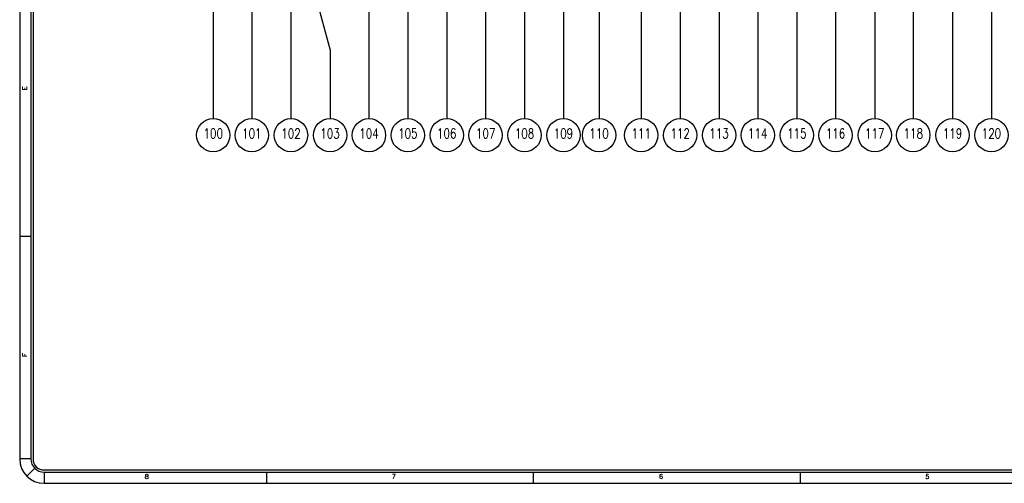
# Model space of a CAD drawing. Header units: inches. Extents: x 3 to 351, y 4 to 271.
# Tile 199 of 256: x 50 to 72, y 205 to 215. Entities that reach past the tile are written whole.
import ezdxf
from ezdxf.enums import TextEntityAlignment as Align

# ---------------------------------------------------------------- set-up
doc = ezdxf.new("R2010")
doc.units = ezdxf.units.IN
doc.header["$LTSCALE"] = 0.5
doc.header["$MEASUREMENT"] = 0
doc.layers.add('DSS', color=7, linetype='Continuous')
doc.layers.add('PLOTVIEW1', color=7, linetype='Continuous')
doc.styles.add('VERO0-Simplex', font='simplex_.ttf')
doc.styles.add('VERO5-RomanD', font='romand__.ttf')

msp = doc.modelspace()

# ---------------------------------------------------------------- linework, layer by layer
at = {"layer": 'DSS', "color": 56, "linetype": 'Continuous'}
for p, q in [((70.298, 227.486), (70.298, 212.853)), ((63.23, 225.478), (63.23, 212.853)), ((65.93, 225.242), (65.93, 212.853)), ((62.43, 225.138), (62.43, 212.853)), ((64.18, 225.005), (64.18, 212.853)), ((71.18, 225.03), (71.18, 212.853)), ((72.055, 225.192), (72.055, 212.853)), ((68.55, 224.279), (68.55, 212.853)), ((69.43, 221.991), (69.43, 212.853)), ((58.93, 221.282), (58.93, 212.853)), ((59.805, 220.728), (59.805, 212.853)), ((60.68, 220.728), (60.68, 212.853)), ((56.055, 218.59), (57.181, 214.391)), ((66.799, 217.518), (66.799, 212.853)), ((58.057, 217.402), (58.057, 212.853)), ((56.303, 217.155), (56.303, 212.853)), ((55.421, 216.867), (55.421, 212.853)), ((54.555, 215.478), (54.555, 212.853)), ((61.555, 215.478), (61.555, 212.853)), ((65.055, 215.478), (65.055, 212.853)), ((67.68, 215.478), (67.68, 212.853)), ((57.181, 214.391), (57.181, 212.853))]:
    msp.add_line(p, q, dxfattribs=at)
for centre in [(54.555, 212.478), (55.421, 212.478), (56.303, 212.478), (57.181, 212.478), (58.057, 212.478), (58.93, 212.478), (59.805, 212.478), (60.68, 212.478), (61.555, 212.478), (62.43, 212.478), (63.23, 212.478), (64.18, 212.478), (65.055, 212.478), (65.93, 212.478), (66.799, 212.478), (67.68, 212.478), (68.55, 212.478), (69.43, 212.478), (70.298, 212.478), (71.18, 212.478), (72.055, 212.478)]:
    msp.add_circle(centre, 0.375, dxfattribs=at)
at = {"layer": 'PLOTVIEW1', "color": 97, "linetype": 'Continuous'}
for p, q in [((50.202, 239.198), (50.202, 205.198)), ((50.452, 239.198), (50.452, 205.198)), ((50.502, 239.198), (50.502, 205.198)), ((50.452, 210.198), (50.202, 210.198)), ((50.452, 205.198), (50.202, 205.198)), ((50.54, 204.985), (50.363, 204.809)), ((50.752, 204.948), (96.752, 204.948)), ((50.752, 204.898), (96.752, 204.898)), ((50.752, 204.898), (50.752, 204.648)), ((55.752, 204.898), (55.752, 204.648)), ((61.752, 204.898), (61.752, 204.648)), ((67.752, 204.898), (67.752, 204.648)), ((50.752, 204.648), (96.752, 204.648))]:
    msp.add_line(p, q, dxfattribs=at)
for radius in [0.55, 0.3, 0.25]:
    msp.add_arc((50.752, 205.198), radius, 180, 270, dxfattribs=at)

# ---------------------------------------------------------------- texts
at = {"layer": 'DSS', "color": 7, "linetype": 'Continuous', "style": 'VERO0-Simplex'}
for s, width, p, p2 in [('100', 0.755593, (54.337, 212.406), (54.773, 212.406)), ('101', 0.813904, (55.203, 212.406), (55.639, 212.406)), ('102', 0.755593, (56.085, 212.406), (56.521, 212.406)), ('103', 0.755593, (56.963, 212.406), (57.399, 212.406)), ('104', 0.755593, (57.839, 212.406), (58.275, 212.406)), ('105', 0.755593, (58.712, 212.406), (59.148, 212.406)), ('106', 0.755593, (59.587, 212.406), (60.023, 212.406)), ('107', 0.755593, (60.462, 212.406), (60.898, 212.406)), ('108', 0.755593, (61.337, 212.406), (61.773, 212.406)), ('109', 0.755593, (62.212, 212.406), (62.648, 212.406)), ('110', 0.813904, (63.012, 212.406), (63.448, 212.406)), ('111', 0.881967, (63.962, 212.406), (64.398, 212.406)), ('112', 0.813904, (64.837, 212.406), (65.273, 212.406)), ('113', 0.813904, (65.712, 212.406), (66.148, 212.406)), ('114', 0.813904, (66.581, 212.406), (67.017, 212.406)), ('115', 0.813904, (67.462, 212.406), (67.898, 212.406)), ('116', 0.813904, (68.332, 212.406), (68.768, 212.406)), ('117', 0.813904, (69.212, 212.406), (69.648, 212.406)), ('118', 0.813904, (70.08, 212.406), (70.516, 212.406)), ('119', 0.813904, (70.962, 212.406), (71.398, 212.406)), ('120', 0.755593, (71.837, 212.406), (72.273, 212.406))]:
    msp.add_text(s, height=0.22, dxfattribs=dict(at, width=width)).set_placement(p, p2, align=Align.FIT)
at = {"layer": 'PLOTVIEW1', "color": 56, "linetype": 'Continuous', "style": 'VERO5-RomanD'}
for s, width, p, p2 in [('E', 1.001635, (50.366, 213.49), (50.366, 213.579)), ('F', 1.000299, (50.366, 207.492), (50.366, 207.577))]:
    msp.add_text(s, height=0.1, rotation=90, dxfattribs=dict(at, width=width)).set_placement(p, p2, align=Align.FIT)
at = {"layer": 'PLOTVIEW1', "color": 56, "linetype": 'Continuous', "style": 'VERO5-RomanD', "width": 1.000527}
for s, p, p2 in [('8', (53.013, 204.75), (53.107, 204.75)), ('7', (58.568, 204.75), (58.662, 204.75)), ('6', (64.577, 204.75), (64.671, 204.75)), ('5', (70.568, 204.75), (70.662, 204.75))]:
    msp.add_text(s, height=0.1, dxfattribs=at).set_placement(p, p2, align=Align.FIT)

doc.saveas('drawing.dxf')
